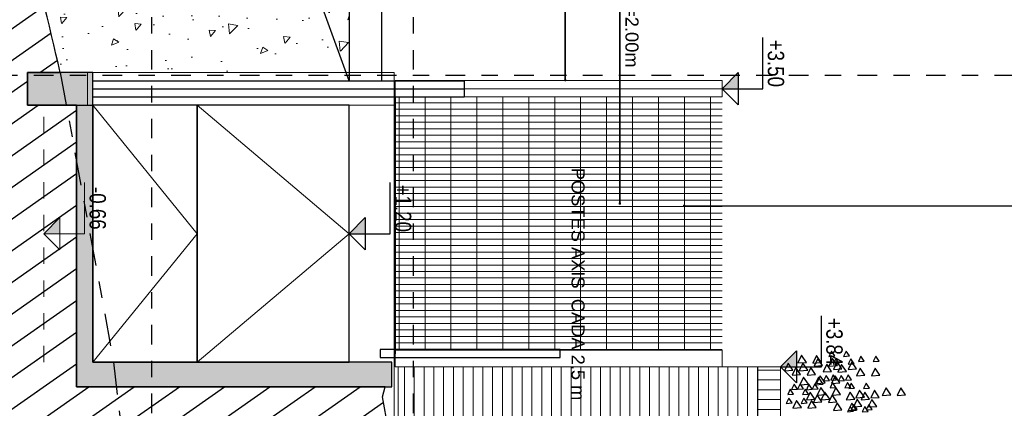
# Model space of a CAD drawing. Header units: millimetres. Extents: x 4617 to 4884, y 1258 to 1784.
# Tile 35 of 256: x 4676.83 to 4682.85, y 1309.57 to 1311.95. Entities that reach past the tile are written whole.
import ezdxf
from ezdxf.enums import TextEntityAlignment as Align

# ---------------------------------------------------------------- set-up
doc = ezdxf.new("R2010")
doc.units = ezdxf.units.MM
doc.header["$LTSCALE"] = 0.4
doc.set_wipeout_variables(frame=1)
doc.linetypes.add('DASHDOT', pattern=[1, 0.5, -0.25, 0, -0.25])
doc.linetypes.add('RAYITAS', pattern=[0.375, 0.25, -0.125])
for name, color, linetype in [('00 AC - CUBIERTA', 1, 'Continuous'), ('00 AC - HERRERÍA', 4, 'Continuous'), ('200', 6, 'Continuous'), ('200cotas50', 1, 'Continuous'), ('A HERRERÍA', 4, 'Continuous'), ('A MURO', 1, 'Continuous'), ('A MURO VISTO', 2, 'Continuous'), ('A VEGETACIÓN', 253, 'Continuous'), ('LÁMINA', 1, 'Continuous'), ('TXT', 3, 'Continuous'), ('TXT COTA', 3, 'Continuous')]:
    doc.layers.add(name, color=color, linetype=linetype)
doc.layers.add('04 gris', color=252, linetype='Continuous', lineweight=13)
doc.layers.add('A_PAVIMENTO EXT_', color=254, linetype='Continuous', lineweight=9)
doc.styles.add('arial', font='arial.ttf')
doc.styles.add('ARIAL NARROW', font='ARIALN.TTF')
doc.styles.add('SaAS simplex', font='simplex.shx', dxfattribs={"width": 0.8})
doc.dimstyles.new('COTAS 125', dxfattribs={"dimscale": 0.01, "dimtxt": 15, "dimasz": 8, "dimexe": 5, "dimexo": 20, "dimgap": 10, "dimtad": 0, "dimzin": 9, "dimdsep": 46, "dimtxsty": 'SaAS simplex', "dimblk": 'OBLIQUE', "dimcen": 0, "dimclrd": 8, "dimclre": 8, "dimclrt": 256, "dimadec": 1, "dimazin": 0, "dimtfac": 1, "dimtmove": 2, "dimatfit": 3, "dimldrblk": 'OBLIQUE', "dimfxl": 10, "dimlwd": -1, "dimlwe": -1, "dimarcsym": 0})

# ---------------------------------------------------------------- blocks, each defined once
blk = doc.blocks.new('Nivel corte')
at = {"color": 0}
for p, q in [((0, 0.2), (0.25, 0.2)), ((0, 0), (0, 0.2)), ((0.0784, 0.0784), (-0.0784, 0.0784)), ((0, 0), (-0.0784, 0.0784)), ((0, 0), (0.0784, 0.0784))]:
    blk.add_line(p, q, dxfattribs=at)
blk.add_solid([(0, 0), (0.0784, 0.0784), (0, 0.0784), (0.0784, 0.0784)], dxfattribs=at)
at = {"color": 0, "style": 'ARIAL NARROW', "flags": 4}
blk.add_attdef('NIVEL', text='', height=0.08, dxfattribs=at).set_placement((0.125, 0.2), align=Align.BOTTOM_CENTER)
blk = doc.blocks.new('ARB')
at = {"layer": 'LÁMINA', "color": 254, "elevation": -10}
for points in [[(3288.5667, 1396.3477), (3288.6032, 1396.294), (3288.6314, 1396.3525)], [(3288.6023, 1396.371), (3288.6278, 1396.3334), (3288.6476, 1396.3743)], [(3288.6318, 1396.3858), (3288.6573, 1396.3482), (3288.6771, 1396.3891)], [(3288.72, 1396.3758), (3288.7565, 1396.3221), (3288.7847, 1396.3806)], [(3288.8718, 1396.3133), (3288.9083, 1396.2596), (3288.9365, 1396.318)], [(3289.0292, 1396.3576), (3289.0657, 1396.3039), (3289.094, 1396.3623)], [(3289.0992, 1396.3218), (3289.1248, 1396.2842), (3289.1446, 1396.3251)], [(3288.3453, 1396.2591), (3288.3818, 1396.2054), (3288.41, 1396.2639)], [(3288.547, 1396.2788), (3288.5835, 1396.2251), (3288.6118, 1396.2836)], [(3288.6208, 1396.2936), (3288.6573, 1396.2399), (3288.6856, 1396.2984)], [(3288.843, 1396.2577), (3288.8795, 1396.204), (3288.9077, 1396.2625)], [(3288.9259, 1396.2936), (3288.9624, 1396.2399), (3288.9907, 1396.2984)], [(3289.0887, 1396.2547), (3289.1142, 1396.2172), (3289.134, 1396.2581)], [(3288.6219, 1396.2086), (3288.6475, 1396.171), (3288.6673, 1396.2119)], [(3288.7646, 1396.2037), (3288.7902, 1396.1661), (3288.81, 1396.207)], [(3288.8479, 1396.1691), (3288.8844, 1396.1154), (3288.9127, 1396.1739)], [(3288.9759, 1396.179), (3289.0124, 1396.1253), (3289.0406, 1396.1837)], [(3289.0139, 1396.2136), (3289.0394, 1396.176), (3289.0592, 1396.2169)], [(3289.0592, 1396.2169), (3289.0848, 1396.1793), (3289.1045, 1396.2202)], [(3288.5428, 1396.11), (3288.5793, 1396.0563), (3288.6076, 1396.1148)], [(3288.7597, 1396.1446), (3288.7853, 1396.107), (3288.805, 1396.1479)], [(3288.8138, 1396.1495), (3288.8394, 1396.1119), (3288.8592, 1396.1528)], [(3289.0349, 1396.1051), (3289.0714, 1396.0514), (3289.0997, 1396.1099)], [(3288.72, 1396.0608), (3288.7565, 1396.0071), (3288.7847, 1396.0656)], [(3288.74, 1396.0215), (3288.7656, 1395.984), (3288.7854, 1396.0249)], [(3288.7987, 1396.0805), (3288.8352, 1396.0268), (3288.8635, 1396.0853)], [(3288.8676, 1396.0362), (3288.9041, 1395.9825), (3288.9323, 1396.041)], [(3288.9906, 1396.0116), (3289.0271, 1395.9579), (3289.0554, 1396.0164)], [(3289.094, 1396.0707), (3289.1304, 1396.017), (3289.1587, 1396.0754)], [(3288.5481, 1396.0018), (3288.5737, 1395.9643), (3288.5935, 1396.0052)], [(3288.7745, 1395.9625), (3288.8, 1395.9249), (3288.8198, 1395.9658)]]:
    blk.add_lwpolyline(points, close=True, dxfattribs=at)
blk = doc.blocks.new('_Oblique')
at = {"layer": 'TXT COTA', "color": 0, "lineweight": -2}
blk.add_line((-0.5, -0.5), (0.5, 0.5), dxfattribs=at)

msp = doc.modelspace()

# ---------------------------------------------------------------- hatches: boundary and pattern name
at = {"layer": '04 gris'}
h = msp.add_hatch(dxfattribs=at)
h.set_pattern_fill('GRATE', color=256, scale=0.05, angle=90)
h.set_pattern_definition([(360, (4724.232092, 1458.721605), (8e-17, 0.0396875), []), (90, (4724.2321, 1458.7216), (-0.15875, 3e-16), [])])
h.paths.add_polyline_path([(4681.1239, 1311.4734), (4679.1239, 1311.4735), (4680.0814, 1311.4735)], flags=17)
h.paths.add_polyline_path([(4679.1239, 1311.474), (4681.1239, 1311.4735), (4681.1239, 1309.9272), (4679.1239, 1309.9275)])
at = {"layer": 'A MURO'}
h = msp.add_hatch(color=256, dxfattribs=at)
h.dxf.hatch_style = 1
h.paths.add_polyline_path([(4679.1029, 1309.7048), (4679.1029, 1309.8548), (4677.2729, 1309.8548), (4677.2729, 1311.4261), (4677.2729, 1311.6257), (4676.8729, 1311.6257), (4676.8729, 1311.4261), (4677.1729, 1311.4261), (4677.1729, 1309.7048)])
at = {"layer": 'A VEGETACIÓN'}
h = msp.add_hatch(dxfattribs=at)
h.set_pattern_fill('LINE', color=253, scale=0.05, angle=-55, double=1)
h.set_pattern_definition([(215, (4548.78978, 1691.46104), (0.09105526, -0.130040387), [])])
edge = h.paths.add_edge_path()
edge.add_spline(control_points=[(4677.1916, 1261.1689), (4677.2089, 1262.2212), (4677.2263, 1263.1416), (4677.2437, 1264.0621)], knot_values=[19.774288, 19.774288, 19.774288, 19.774288, 20.371684, 20.371684, 20.371684, 20.371684], weights=[1, 1, 1, 1], degree=3, periodic=0)
edge.add_spline(control_points=[(4677.2437, 1264.0621), (4677.232, 1264.8266), (4677.2204, 1265.5912), (4677.2158, 1265.897)], knot_values=[20.371684, 20.371684, 20.371684, 20.371684, 20.790947, 20.790947, 20.790947, 20.790947], weights=[1, 1, 1, 1], degree=3, periodic=0)
edge.add_spline(control_points=[(4677.2158, 1265.897), (4677.1676, 1266.1916), (4677.1522, 1266.2986), (4677.1437, 1266.3403)], knot_values=[20.790947, 20.790947, 20.790947, 20.790947, 20.818507, 20.818507, 20.818507, 20.818507], weights=[1, 1, 1, 1], degree=3, periodic=0)
edge.add_line((4677.1437, 1266.3403), (4677.0529, 1266.3403))
edge.add_line((4677.0529, 1266.3403), (4677.0529, 1266.5404))
edge.add_line((4677.0529, 1266.5404), (4677.2529, 1266.5404))
edge.add_line((4677.2529, 1266.5404), (4677.2529, 1269.8117))
edge.add_line((4677.2529, 1269.8117), (4679.0329, 1269.8117))
edge.add_line((4679.0329, 1269.8117), (4679.0329, 1272.3915))
edge.add_line((4679.0329, 1272.3915), (4678.8329, 1272.3915))
edge.add_line((4678.8329, 1272.3915), (4678.8329, 1272.6915))
edge.add_line((4678.8329, 1272.6915), (4679.133, 1272.6915))
edge.add_line((4679.133, 1272.6915), (4679.1333, 1302.4223))
edge.add_line((4679.1333, 1302.4223), (4678.7333, 1302.4223))
edge.add_line((4678.7333, 1302.4223), (4678.7333, 1302.7225))
edge.add_line((4678.7333, 1302.7225), (4679.0637, 1302.7225))
edge.add_line((4679.0637, 1302.7225), (4679.0329, 1303.8208))
edge.add_line((4679.0329, 1303.8208), (4679.0029, 1306.7727))
edge.add_line((4679.0029, 1306.7727), (4678.8029, 1306.7727))
edge.add_line((4678.8029, 1306.7727), (4678.8029, 1306.9248))
edge.add_line((4678.8029, 1306.9248), (4679.0994, 1306.9233))
edge.add_line((4679.0994, 1306.9233), (4679.1008, 1307.2247))
edge.add_line((4679.1008, 1307.2247), (4679.0956, 1307.3806))
edge.add_line((4679.0956, 1307.3806), (4679.0936, 1307.3855))
edge.add_line((4679.0936, 1307.3855), (4679.1109, 1307.6867))
edge.add_line((4679.1109, 1307.6867), (4679.0829, 1308.1257))
edge.add_line((4679.0829, 1308.1257), (4679.0893, 1308.4426))
edge.add_line((4679.0893, 1308.4426), (4679.0577, 1308.7037))
edge.add_line((4679.0577, 1308.7037), (4679.0861, 1308.7953))
edge.add_line((4679.0861, 1308.7953), (4679.0387, 1308.909))
edge.add_line((4679.0387, 1308.909), (4679.0798, 1309.4523))
edge.add_line((4679.0798, 1309.4523), (4679.045, 1309.6427))
edge.add_line((4679.045, 1309.6427), (4679.0614, 1309.7048))
edge.add_line((4679.0614, 1309.7048), (4677.1729, 1309.7048))
edge.add_line((4677.1729, 1309.7048), (4677.1729, 1311.4261))
edge.add_line((4677.1729, 1311.4261), (4676.8729, 1311.4261))
edge.add_line((4676.8729, 1311.4261), (4676.8729, 1311.6257))
edge.add_line((4676.8729, 1311.6257), (4677.0728, 1311.6261))
edge.add_spline(control_points=[(4677.0728, 1311.6261), (4677.0045, 1311.9288), (4676.8004, 1312.833), (4675.7161, 1314.2726), (4677.3559, 1316.731), (4677.2384, 1318.7447), (4677.1589, 1320.1068)], knot_values=[0.000391, 0.000391, 0.000391, 0.000391, 0.937738, 2.800143, 4.73313, 8.774288, 8.774288, 8.774288, 8.774288], weights=[1, 1, 1, 1, 1, 1, 1], degree=3, periodic=0)
edge.add_spline(control_points=[(4677.1589, 1320.1068), (4677.1136, 1320.1068), (4677.0683, 1320.1068), (4677.023, 1320.1068)], knot_values=[8.774288, 8.774288, 8.774288, 8.774288, 9.774288, 9.774288, 9.774288, 9.774288], weights=[1, 1, 1, 1], degree=3, periodic=0)
edge.add_spline(control_points=[(4677.023, 1320.1068), (4677.023, 1320.1402), (4677.023, 1320.1735), (4677.023, 1320.2068)], knot_values=[9.774288, 9.774288, 9.774288, 9.774288, 10.774288, 10.774288, 10.774288, 10.774288], weights=[1, 1, 1, 1], degree=3, periodic=0)
edge.add_spline(control_points=[(4677.023, 1320.2068), (4677.0897, 1320.2068), (4677.1563, 1320.2068), (4677.223, 1320.2068)], knot_values=[10.774288, 10.774288, 10.774288, 10.774288, 11.774288, 11.774288, 11.774288, 11.774288], weights=[1, 1, 1, 1], degree=3, periodic=0)
edge.add_spline(control_points=[(4677.223, 1320.2068), (4677.223, 1320.4436), (4677.223, 1320.6803), (4677.223, 1320.9171)], knot_values=[11.774288, 11.774288, 11.774288, 11.774288, 12.774288, 12.774288, 12.774288, 12.774288], weights=[1, 1, 1, 1], degree=3, periodic=0)
edge.add_spline(control_points=[(4677.223, 1320.9171), (4677.1563, 1320.9171), (4677.0897, 1320.9171), (4677.023, 1320.9171)], knot_values=[12.774288, 12.774288, 12.774288, 12.774288, 13.774288, 13.774288, 13.774288, 13.774288], weights=[1, 1, 1, 1], degree=3, periodic=0)
edge.add_spline(control_points=[(4677.023, 1320.9171), (4677.023, 1321.0905), (4677.023, 1321.2639), (4677.023, 1321.4373)], knot_values=[13.774288, 13.774288, 13.774288, 13.774288, 14.774288, 14.774288, 14.774288, 14.774288], weights=[1, 1, 1, 1], degree=3, periodic=0)
edge.add_spline(control_points=[(4677.023, 1321.4373), (4677.073, 1321.4373), (4677.123, 1321.4373), (4677.173, 1321.4373)], knot_values=[14.774288, 14.774288, 14.774288, 14.774288, 15.774288, 15.774288, 15.774288, 15.774288], weights=[1, 1, 1, 1], degree=3, periodic=0)
edge.add_spline(control_points=[(4677.173, 1321.4373), (4677.173, 1323.8128), (4677.173, 1326.1884), (4677.173, 1328.5639)], knot_values=[15.774288, 15.774288, 15.774288, 15.774288, 16.774288, 16.774288, 16.774288, 16.774288], weights=[1, 1, 1, 1], degree=3, periodic=0)
edge.add_spline(control_points=[(4677.173, 1328.5639), (4675.4098, 1328.5639), (4673.6466, 1328.5639), (4671.8833, 1328.5639)], knot_values=[16.774288, 16.774288, 16.774288, 16.774288, 17.774288, 17.774288, 17.774288, 17.774288], weights=[1, 1, 1, 1], degree=3, periodic=0)
edge.add_spline(control_points=[(4671.8833, 1328.5639), (4671.8833, 1306.0989), (4671.8833, 1283.6339), (4671.8833, 1261.1689)], knot_values=[17.774288, 17.774288, 17.774288, 17.774288, 18.774288, 18.774288, 18.774288, 18.774288], weights=[1, 1, 1, 1], degree=3, periodic=0)
edge.add_spline(control_points=[(4671.8833, 1261.1689), (4673.6527, 1261.1689), (4675.4222, 1261.1689), (4677.1916, 1261.1689)], knot_values=[18.774288, 18.774288, 18.774288, 18.774288, 19.774288, 19.774288, 19.774288, 19.774288], weights=[1, 1, 1, 1], degree=3, periodic=0)
at = {"layer": 'A_PAVIMENTO EXT_'}
h = msp.add_hatch(dxfattribs=at)
h.set_pattern_fill('AR-CONC', color=256, scale=0.0025, angle=270)
h.set_pattern_definition([(230, (4548.7898, 1771.97546), (-0.45546167, 0.0398477), [0.047625, -0.523875]), (175, (4548.7898, 1771.97546), (0.08810855, -0.4776421), [0.0381, -0.41910146]), (280.45144, (4548.75183, 1771.9788), (-0.3673531, -0.4377944), [0.040475, -0.4452256]), (226.1842, (4548.7898, 1771.84846), (-0.6776976, 0.1051058), [0.0714375, -0.7858125]), (276.63556, (4548.7333, 1771.8572), (-0.5935103, -0.6185653), [0.0607126, -0.667839]), (171.18415, (4548.7898, 1771.84846), (-0.5935103, -0.6185653), [0.0571499, -0.6286493]), (201, (4548.7263, 1771.8802), (-0.37903598, 0.255663), [0.047625, -0.523875]), (146, (4548.7263, 1771.8802), (-0.15450507, -0.4604699), [0.0381, -0.4191]), (251.45144, (4548.6947, 1771.9015), (-0.53354105, -0.20480692), [0.040475, -0.44522484]), (217.5, (4548.78978, 1771.97546), (-0.00772151, -0.211387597), [0, -0.41402, 0, -0.42545, 0, -0.4206875]), (187.5, (4548.78978, 1771.97546), (-0.16704916, -0.25045144), [0, -0.24257, 0, -0.404495, 0, -0.1603375]), (147.5, (4548.93139, 1771.97546), (-0.33897649, 0.01432186), [0, -0.15875, 0, -0.4953, 0, -0.657225]), (137.5, (4548.9949, 1771.97546), (-0.37032295, -0.06356623), [0, -0.206375, 0, -0.32893, 0, -0.466725])])
edge = h.paths.add_edge_path()
edge.add_line((4677.2729, 1311.6261), (4677.6329, 1311.626))
edge.add_line((4677.6329, 1311.626), (4677.6329, 1313.5738))
edge.add_arc((4674.4652, 1309.4516), 5.1988, 52.45928, 70.14493)
edge.add_line((4676.2309, 1314.3414), (4676.2309, 1314.2777))
edge.add_line((4676.2309, 1314.2777), (4676.1329, 1314.3756))
edge.add_spline(control_points=[(4676.1329, 1314.3756), (4676.1312, 1314.337), (4676.1304, 1313.7226), (4676.8004, 1312.833), (4677.0045, 1311.9288), (4677.0728, 1311.6261)], knot_values=[0.000391, 0.000391, 0.000391, 0.000391, 0.125229, 1.987634, 2.924981, 2.924981, 2.924981, 2.924981], degree=3, periodic=0)
edge.add_line((4677.0728, 1311.6261), (4677.2729, 1311.6261))
h.paths.add_polyline_path([(4678.8237, 1311.6257), (4678.5518, 1312.3722), (4677.9047, 1313.3499, 0.016941), (4677.6329, 1313.5738), (4677.6329, 1311.6257)], flags=17)
h.paths.add_polyline_path([(4678.5518, 1312.3722), (4678.8237, 1311.6257), (4678.8439, 1311.6257), (4678.8439, 1316.2761), (4677.6329, 1316.2761), (4677.6329, 1313.5738, -0.016941), (4677.9047, 1313.3499)])
edge = h.paths.add_edge_path()
edge.add_line((4677.6329, 1313.5738), (4677.6329, 1316.2761))
edge.add_line((4677.6329, 1316.2761), (4676.8477, 1316.2761))
edge.add_spline(control_points=[(4676.8477, 1316.2761), (4676.8238, 1316.212), (4676.5678, 1315.5658), (4676.1575, 1314.9352), (4676.1329, 1314.3756)], knot_values=[2.924981, 2.924981, 2.924981, 2.924981, 3.123583, 4.931733, 4.931733, 4.931733, 4.931733], degree=3, periodic=0)
edge.add_line((4676.1329, 1314.3756), (4676.2309, 1314.4736))
edge.add_line((4676.2309, 1314.4736), (4676.2309, 1314.3414))
edge.add_arc((4674.4652, 1309.4516), 5.1988, 52.45928, 70.14493, ccw=False)
h.paths.add_polyline_path([(4678.8439, 1316.2761), (4678.8439, 1320.128), (4677.6329, 1320.1111), (4677.6329, 1316.2761)])
edge = h.paths.add_edge_path()
edge.add_line((4677.6329, 1316.2761), (4677.6329, 1320.1111))
edge.add_line((4677.6329, 1320.1111), (4677.323, 1320.1068))
edge.add_line((4677.323, 1320.1068), (4677.1589, 1320.1068))
edge.add_spline(control_points=[(4677.1589, 1320.1068), (4677.2345, 1318.8116), (4677.3101, 1317.5164), (4676.8477, 1316.2761)], knot_values=[4.931733, 4.931733, 4.931733, 4.931733, 8.774288, 8.774288, 8.774288, 8.774288], degree=3, periodic=0)
edge.add_line((4676.8477, 1316.2761), (4677.6329, 1316.2761))
h.paths.add_polyline_path([(4676.3851, 1314.6868), (4676.3851, 1314.3746), (4676.5383, 1314.3746), (4676.5383, 1314.6868)], flags=24)

# ---------------------------------------------------------------- linework, layer by layer
at = {"layer": '00 AC - CUBIERTA', "color": 252}
for points in [[(4678.8439, 1311.5757), (4678.8439, 1321.4565)], [(4679.0419, 1311.5757), (4679.0419, 1321.4565)]]:
    msp.add_lwpolyline(points, dxfattribs=at)
at = {"layer": '00 AC - HERRERÍA'}
msp.add_lwpolyline([(4679.0317, 1309.8826), (4680.1329, 1309.8826), (4680.1329, 1309.9326), (4679.0317, 1309.9326), (4679.0317, 1309.8826)], dxfattribs=at)
at = {"layer": '04 gris', "elevation": 0.0577}
msp.add_lwpolyline([(4679.117, 1311.6257), (4679.117, 1311.4261), (4677.241, 1311.4261), (4677.241, 1311.6257)], close=True, dxfattribs=at)
at = {"layer": '04 gris'}
for points in [[(4681.1239, 1311.5774), (4681.1239, 1311.4774), (4679.1239, 1311.4774), (4679.1239, 1311.5774)], [(4681.1239, 1309.9274), (4681.1239, 1309.8274), (4679.1239, 1309.8274), (4679.1239, 1309.9274)]]:
    msp.add_lwpolyline(points, close=True, dxfattribs=at)
for points in [[(4679.5449, 1311.526), (4681.1239, 1311.5274)], [(4677.2729, 1309.8554), (4677.9119, 1310.6407), (4677.2729, 1311.4261)], [(4677.9119, 1311.4261), (4678.8419, 1310.6407), (4677.9119, 1309.8554)]]:
    msp.add_lwpolyline(points, dxfattribs=at)
at = {"layer": '04 gris', "linetype": 'RAYITAS'}
msp.add_lwpolyline([(4676.9729, 1309.8554), (4676.9729, 1311.4261)], dxfattribs=at)
at = {"layer": '200', "color": 2, "linetype": 'DASHDOT', "ltscale": 0.6}
msp.add_line((4671.8722, 1311.6091), (4685.8898, 1311.6091), dxfattribs=at)
msp.add_lwpolyline([(4677.6329, 1328.5639), (4677.6329, 1261.1689)], dxfattribs=at)
at = {"layer": '200', "color": 90, "linetype": 'DASHDOT'}
msp.add_lwpolyline([(4677.0729, 1311.6261), (4677.4, 1309.8554), (4677.6337, 1307.8055), (4677.1916, 1261.1689)], dxfattribs=at)
at = {"layer": 'A HERRERÍA'}
for points in [[(4677.2729, 1311.5759), (4679.5449, 1311.576), (4679.5449, 1311.476), (4677.2729, 1311.4759), (4677.2729, 1311.5759)], [(4677.2729, 1311.5259), (4679.5449, 1311.526)]]:
    msp.add_lwpolyline(points, dxfattribs=at)
at = {"layer": 'A MURO'}
msp.add_lwpolyline([(4678.8419, 1311.5757), (4678.5518, 1312.3722), (4677.9047, 1313.3499, 0.099425), (4676.1329, 1314.3756)], format="xyb", dxfattribs=at)
for points in [[(4677.2729, 1311.4261), (4677.2729, 1311.6261), (4676.8729, 1311.6261), (4676.8729, 1311.4261)], [(4679.1029, 1309.7048), (4679.1029, 1309.8548), (4677.2729, 1309.8548), (4677.2729, 1311.4261), (4677.2729, 1311.6257), (4676.8729, 1311.6257), (4676.8729, 1311.4261), (4677.1729, 1311.4261), (4677.1729, 1309.7048)], [(4677.9119, 1309.8554), (4677.9119, 1311.4261), (4677.2729, 1311.4261), (4677.2729, 1309.8554)], [(4678.8419, 1309.8554), (4678.8419, 1311.4261), (4677.9119, 1311.4261), (4677.9119, 1309.8554)]]:
    msp.add_lwpolyline(points, close=True, dxfattribs=at)
for points in [[(4679.0614, 1309.7048), (4677.1729, 1309.7048), (4677.1729, 1311.4261), (4676.8729, 1311.4261), (4676.8729, 1311.6257), (4677.0728, 1311.6261)], [(4679.0994, 1306.925), (4679.1008, 1307.2247), (4679.0973, 1307.33), (4679.1072, 1307.3522), (4679.0936, 1307.3855), (4679.1109, 1307.6867), (4679.0829, 1308.1257), (4679.0893, 1308.4426), (4679.0577, 1308.7037), (4679.0861, 1308.7953), (4679.0387, 1308.909), (4679.0798, 1309.4523), (4679.045, 1309.6427), (4679.0614, 1309.7048)]]:
    msp.add_lwpolyline(points, dxfattribs=at)
msp.add_spline([(4677.0729, 1311.6257), (4676.8188, 1312.5284), (4676.1329, 1314.2598), (4676.7716, 1316.0843), (4677.1589, 1320.1068)], degree=3, dxfattribs=at)
at = {"layer": 'A MURO VISTO'}
msp.add_lwpolyline([(4679.1239, 1311.4757), (4679.1239, 1309.9054)], dxfattribs=at)

# ---------------------------------------------------------------- block references
at = {"layer": '04 gris', "linetype": 'RAYITAS'}
ref = msp.add_blockref('Nivel corte', (4676.9729, 1310.6407), dxfattribs=dict(at, xscale=-1.25, yscale=1.25, zscale=1.25, rotation=269.9999999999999))
ref.add_attrib('NIVEL', '-0.66', dxfattribs={"layer": '0', "color": 0, "height": 0.1, "rotation": 270, "style": 'ARIAL NARROW', "flags": 4}).set_placement((4677.2229, 1310.7958), align=Align.BOTTOM_CENTER)
at = {"layer": '200cotas50'}
ref = msp.add_blockref('Nivel corte', (4681.1239, 1311.5274), dxfattribs=dict(at, xscale=-1.25, yscale=1.25, zscale=1.25, rotation=269.9999999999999))
ref.add_attrib('NIVEL', '+3.50', dxfattribs={"layer": '0', "color": 0, "height": 0.1, "rotation": 270, "style": 'ARIAL NARROW', "flags": 4}).set_placement((4681.3739, 1311.6825), align=Align.BOTTOM_CENTER)
ref = msp.add_blockref('Nivel corte', (4678.8419, 1310.6407), dxfattribs=dict(at, xscale=-1.25, yscale=1.25, zscale=1.25, rotation=269.9999999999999))
ref.add_attrib('NIVEL', '+1.20', dxfattribs={"layer": '0', "color": 0, "height": 0.1, "rotation": 270, "style": 'ARIAL NARROW', "flags": 4}).set_placement((4679.0919, 1310.7958), align=Align.BOTTOM_CENTER)

# ---------------------------------------------------------------- texts
at = {"layer": 'TXT', "insert": (4680.6126, 1311.6567), "char_height": 0.08, "attachment_point": 3, "rotation": 270, "style": 'arial'}
msp.add_mtext_dynamic_manual_height_columns('MALLA AXIS MODELO "S"  h=2.00m', width=5.920425, gutter_width=0.000625, heights=[0], dxfattribs=at)
at = {"layer": 'TXT', "insert": (4677.7835, 1312.3977), "char_height": 0.1, "width": 6.672462, "attachment_point": 1, "rotation": 270, "style": 'arial'}
msp.add_mtext('\\pi5.1093;PAVIMENTO EXTERIOR \\P\\pi4.7882;HORMIGÓN RAYADO Y LISO', dxfattribs=at)

# ---------------------------------------------------------------- leaders
at = {"layer": 'TXT'}
for points in [[(4680.1645, 1311.5793), (4680.1645, 1313.5338), (4680.1645, 1311.5793)], [(4680.4982, 1310.8252), (4680.4982, 1313.5095), (4680.4982, 1310.8252)]]:
    msp.add_leader(points, dimstyle='COTAS 125', override={"dimtxt": 5, "dimasz": 6, "dimldrblk": 'DotSmall'}, dxfattribs=at)

# ---------------------------------------------------------------- next in the draw order: wipeouts: each hides what was drawn before it
msp.add_wipeout([(4681.4819, 1306.775), (4681.4819, 1309.8257), (4679.1419, 1309.8257), (4679.1419, 1306.775)]).dxf.layer = 'A MURO VISTO'

# ---------------------------------------------------------------- next in the draw order: hatches: boundary and pattern name
at = {"layer": '04 gris'}
h = msp.add_hatch(dxfattribs=at)
h.set_pattern_fill('_USER', color=256, scale=0.06, pattern_type=0)
h.set_pattern_definition([(270, (9149.59994, 2301.16996), (0.06, -6e-17), [])])
h.paths.add_polyline_path([(4681.3419, 1309.8257), (4681.3419, 1306.775), (4679.1419, 1306.775), (4679.1419, 1309.8257)])
h = msp.add_hatch(dxfattribs=at)
h.set_pattern_fill('_USER', color=256, scale=0.06, angle=90, pattern_type=0)
h.set_pattern_definition([(360, (4681.4619, 1392.786155), (8e-17, 0.06), [])])
h.paths.add_polyline_path([(4681.4819, 1306.775), (4681.4819, 1309.8257), (4681.3419, 1309.8257), (4681.3419, 1306.775)])

# ---------------------------------------------------------------- next in the draw order: linework, layer by layer
msp.add_line((4679.1169, 1306.9253), (4679.1169, 1311.4261, 0.0577), dxfattribs=at)
for points in [[(4681.3419, 1309.8257), (4681.3419, 1306.775), (4679.1419, 1306.775), (4679.1419, 1309.8257)], [(4681.4819, 1306.775), (4681.4819, 1309.8257), (4679.1419, 1309.8257), (4679.1419, 1306.775)], [(4681.4819, 1306.775), (4681.4819, 1309.8257), (4681.3419, 1309.8257), (4681.3419, 1306.775)]]:
    msp.add_lwpolyline(points, close=True, dxfattribs=at)
msp.add_lwpolyline([(4681.3419, 1309.8257), (4681.3419, 1303.823)], dxfattribs=at)
at = {"layer": '200', "color": 2, "linetype": 'DASHDOT', "ltscale": 0.6}
msp.add_lwpolyline([(4679.2329, 1328.5639), (4679.2329, 1261.1689)], dxfattribs=at)

# ---------------------------------------------------------------- next in the draw order: block references
at = {"layer": '200cotas50'}
ref = msp.add_blockref('Nivel corte', (4681.4819, 1309.8257), dxfattribs=dict(at, xscale=-1.25, yscale=1.25, zscale=1.25, rotation=269.9999999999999))
ref.add_attrib('NIVEL', '+3.84', dxfattribs={"layer": '0', "color": 0, "height": 0.1, "rotation": 270, "style": 'ARIAL NARROW', "flags": 4}).set_placement((4681.7319, 1309.9808), align=Align.BOTTOM_CENTER)
at = {"layer": 'A VEGETACIÓN', "color": 254, "xscale": 0.8, "yscale": 0.8, "zscale": 0.8, "rotation": 180}
for p in [(7312.8328, 2426.6632, -14.0456), (7312.9236, 2426.6629, -14.0456)]:
    msp.add_blockref('ARB', p, dxfattribs=at)

# ---------------------------------------------------------------- next in the draw order: texts
at = {"layer": 'TXT', "insert": (4680.2829, 1309.6216), "char_height": 0.08, "attachment_point": 3, "rotation": 270, "style": 'arial'}
msp.add_mtext_dynamic_manual_height_columns('POSTES AXIS  CADA 2.5 m', width=6.39628, gutter_width=0.000625, heights=[0], dxfattribs=at)

# ---------------------------------------------------------------- next in the draw order: leaders
at = {"layer": 'A HERRERÍA', "color": 254, "ltscale": 0.5}
msp.add_leader([(4680.892, 1310.8115), (4683.4968, 1310.8115), (4683.4968, 1307.7216)], dimstyle='COTAS 125', override={"dimtxt": 5, "dimasz": 6, "dimldrblk": 'DotSmall'}, dxfattribs=at)

doc.saveas('drawing.dxf')
